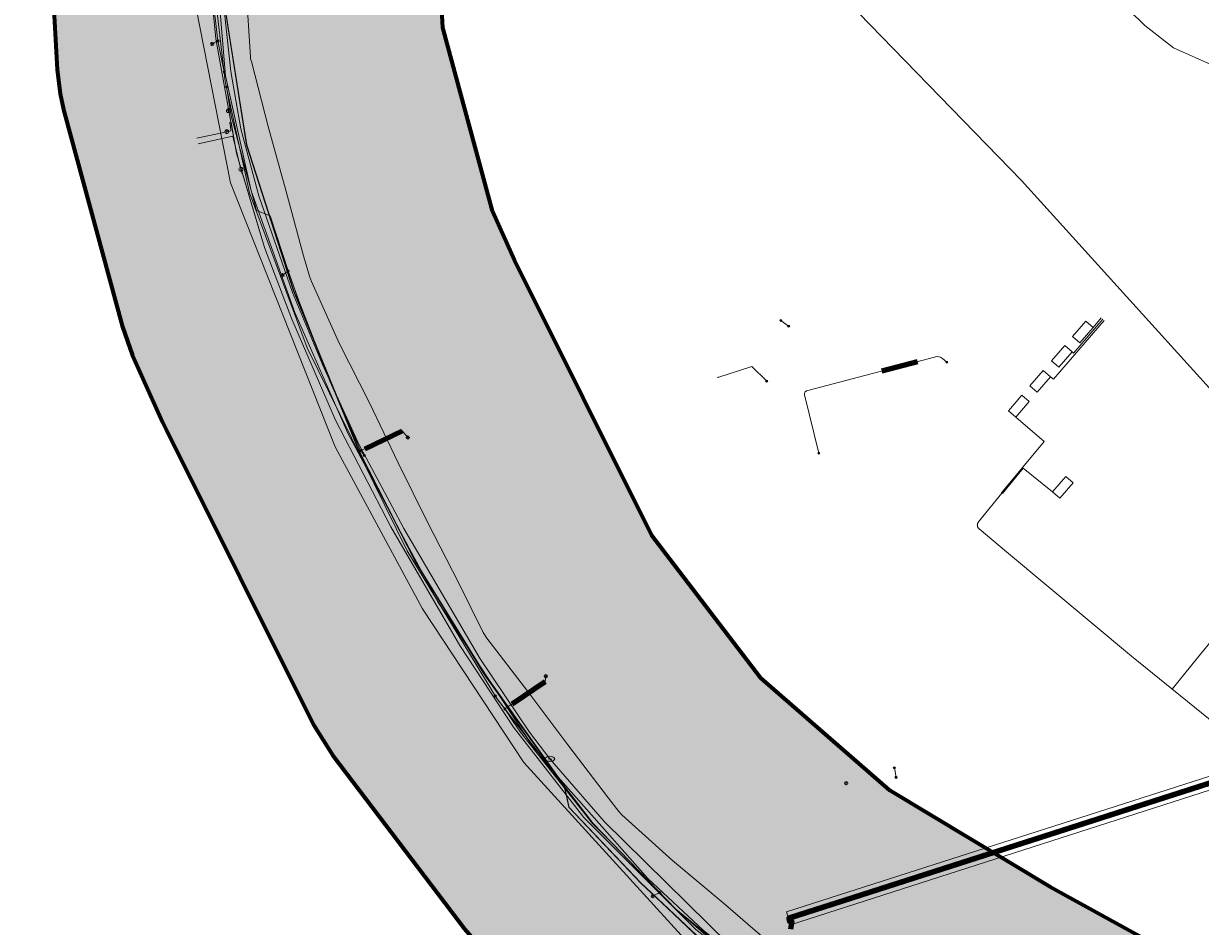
# Model space of a CAD drawing. Header units: metres. Extents: x 90551 to 91648, y 464474 to 467021.
# Tile 3 of 256: x 90583 to 90705, y 464728 to 464822. Entities that reach past the tile are written whole.
import ezdxf
from ezdxf.enums import TextEntityAlignment as Align
from ezdxf.lldxf.tags import DXFTag

# ---------------------------------------------------------------- set-up
doc = ezdxf.new("R2010")
doc.units = ezdxf.units.M
for name, color, linetype, lineweight in [('B-OI-IE-MEUBILAIR_LIANDER NV PAC 2AI68G2-S', 7, 'Continuous', 18), ('B-OI-KL-DATA_EUROFIBER NEDERLAND BV-G', 90, 'KL-DATA-SO', 18), ('B-OI-KL-DATA_KABELBED_KPN BV-G', 90, 'Continuous', 100), ('B-OI-KL-ET_LS_230 V_COMOL 5 VOF-G', 190, 'KL-LS-SO', 18), ('B-OI-KL-ET_LS_230 V_UNIVERSITEIT LEIDEN-G', 190, 'KL-LS-SO', 18), ('B-OI-KL-ET_LS_400 V_LIANDER NV PAC 2AI68G2-G', 190, 'KL-LS-SO', 18), ('B-OI-KL-ET_LS_HULPSTUK_LIANDER NV PAC 2AI68G2-S', 190, 'Continuous', 18), ('B-OI-KL-ET_MS_10 KV_LIANDER NV PAC 2AI68G2-G', 130, 'KL-MS-SO', 18), ('B-OI-KL-ET_MS_HULPSTUK_LIANDER NV PAC 2AI68G2-S', 130, 'Continuous', 18), ('B-OI-KL-ET_MS_LIANDER NV PAC 2AI68G2-G', 130, 'KL-MS-SO', 18), ('B-OI-KL-GAS_HD_HULPSTUK_LIANDER NV PAC 2AI68G2-S', 30, 'Continuous', 18), ('B-OI-KL-GAS_HD_POLYETHEEN_114_8 BAR_LIANDER NV PAC 2AI68G2-G', 30, 'KL-GAS_HD-SO', 18), ('B-OI-KL-GAS_HD_POLYETHEEN_60_8 BAR_LIANDER NV PAC 2AI68G2-G', 30, 'KL-GAS_HD-SO', 18), ('B-OI-KL-GAS_HD_POLYETHEEN_63_8 BAR_LIANDER NV PAC 2AI68G2-G', 30, 'KL-GAS_HD-SO', 18), ('B-OI-KL-GAS_LD_HULPSTUK_LIANDER NV PAC 2AI68G2-S', 50, 'Continuous', 18), ('B-OI-KL-GAS_LD_POLYETHEEN_110_0.1 BAR_LIANDER NV PAC 2AI68G2-G', 50, 'KL-GAS_LD-SO', 18), ('B-OI-KL-GAS_LD_POLYETHEEN_114_0.1 BAR_LIANDER NV PAC 2AI68G2-G', 50, 'KL-GAS_LD-SO', 18), ('B-OI-KL-WATER_1000_DUNEA NV-G', 170, 'KL-WATER-SO', 18), ('B-OI-KL-WATER_160_DUNEA NV-G', 170, 'KL-WATER-SO', 18), ('B-OI-KL-WATER_DUNEA NV-S', 170, 'Continuous', 18), ('B-OI-OG-INFO_COMOL 5 VOF-GV', 7, 'Continuous', 18), ('B-OI-OG-INFO_KPN BV-G', 7, 'Continuous', 18)]:
    doc.layers.add(name, color=color, linetype=linetype, lineweight=lineweight)
for name, color, linetype, lineweight, transparency in [('B-OI-KL-DATA_MANTELBUIS_HPE_125_KPN BV-G', 90, 'Continuous', 100, 0.5), ('B-OI-KL-ET_LS_MANTELBUIS_STAAL_110_LIANDER NV PAC 2AI68G2-G', 190, 'Continuous', 100, 0.5), ('B-OI-KL-ET_MS_MANTELBUIS_POLYVINYLCHLORIDE PVC_160_LIANDER NV PAC 2AI68G2-G', 130, 'Continuous', 100, 0.5), ('B-OI-KL-OVERIG_MANTELBUIS_OVERIG_COMOL 5 VOF-G', 8, 'Continuous', 100, 0.5)]:
    doc.layers.add(name, color=color, linetype=linetype, lineweight=lineweight, transparency=transparency)
doc.layers.add('B-OI-OG-INFO_EIS VOORZORGSMAATREGEL_DUNEA NV-GV', color=7, linetype='Continuous', lineweight=70, true_color=0xfa194b, transparency=0.8)
doc.layers.add('B-OI-OG-INFO_EIS VOORZORGSMAATREGEL_DUNEA NV-V', color=7, linetype='Continuous', lineweight=18, true_color=0xfa194b, transparency=0.8)
doc.styles.add('NLCS-ISO', font='NLCS-ISO.TTF')
tags = doc.linetypes.add('KL-DATA-SO', pattern='A,4,-1,[101,NLCS.SHX,S=0.5,R=0,X=0,Y=0],-1,4,-1,["D",Standard,S=1,R=0,X=-0.25,Y=-0.5],-1.5', length=12.5).pattern_tags.tags
tags[18] = DXFTag(74, 10)
tags = doc.linetypes.add('KL-GAS_HD-SO', pattern='A,4,-1,[69,NLCS.SHX,S=0.5,R=0,X=0,Y=0],-1,4,-1,["H",Standard,S=1,R=0,X=0,Y=-0.5],-2', length=13).pattern_tags.tags
tags[18] = DXFTag(74, 10)
tags = doc.linetypes.add('KL-GAS_LD-SO', pattern='A,4,-1,[69,NLCS.SHX,S=0.5,R=0,X=0,Y=0],-1,4,-1,["L",Standard,S=1,R=0,X=0.25,Y=-0.5],-2', length=13).pattern_tags.tags
tags[18] = DXFTag(74, 10)
tags = doc.linetypes.add('KL-LS-SO', pattern='A,4,-1,[103,NLCS.SHX,S=0.75,R=0,X=0,Y=0],-1,4,-1,["L",Standard,S=1,R=0,X=0,Y=-0.5],-2', length=13).pattern_tags.tags
tags[18] = DXFTag(74, 10)
tags = doc.linetypes.add('KL-MS-SO', pattern='A,4,-1,[103,NLCS.SHX,S=0.75,R=0,X=0,Y=0],-1,4,-1,["M",Standard,S=1,R=0,X=0,Y=-0.5],-2', length=13).pattern_tags.tags
tags[18] = DXFTag(74, 10)
doc.linetypes.add('KL-WATER-SO', pattern='A,7,-0.5,[168,NLCS.SHX,S=0.75,R=0,X=0.75,Y=0],-2', length=9.5)

# ---------------------------------------------------------------- blocks, each defined once
blk = doc.blocks.new('SKL-WTB_HULP_MOF-SO')
at = {"linetype": 'ByBlock', "lineweight": 18}
h = blk.add_hatch(color=0, dxfattribs=at)
h.dxf.hatch_style = 1
h.paths.add_polyline_path([(-0.5625, 0, 1), (0.5625, 0, 1)])
at = {"color": 0, "linetype": 'ByBlock', "lineweight": 18}
blk.add_circle((0, 0), 0.5625, dxfattribs=at)
at = {"color": 0, "linetype": 'ByBlock', "lineweight": 18, "style": 'NLCS-ISO', "flags": 1}
for tag, p in [('TYPE', (1.5, 0)), ('OMSCHRIJVING', (1.5, -3)), ('LABEL', (1.5, -1.5))]:
    blk.add_attdef(tag, p, '', height=1, dxfattribs=at)
blk = doc.blocks.new('SKL-WTB_HULP_AFSLUITER-SO')
at = {"color": 0, "linetype": 'ByBlock', "lineweight": 18}
blk.add_lwpolyline([(0, 0.8), (0, -0.8)], dxfattribs=at)
blk.add_circle((0, 0), 1, dxfattribs=at)
at = {"color": 0, "linetype": 'ByBlock', "lineweight": 18, "style": 'NLCS-ISO', "flags": 1}
for tag, p in [('TYPE', (1.5, 0)), ('OMSCHRIJVING', (1.5, -3)), ('LABEL', (1.5, -1.5))]:
    blk.add_attdef(tag, p, '', height=1, dxfattribs=at)
blk = doc.blocks.new('SKL-WTB_HULP_OVERIG-SO')
at = {"color": 0, "linetype": 'ByBlock', "lineweight": 18}
for points in [[(-0.14, 0.14), (0.14, -0.14)], [(0.14, 0.14), (-0.14, -0.14)]]:
    blk.add_lwpolyline(points, dxfattribs=at)
at = {"color": 0, "linetype": 'ByBlock', "lineweight": 18, "style": 'NLCS-ISO', "flags": 1}
for tag, p in [('TYPE', (1.5, 0)), ('OMSCHRIJVING', (1.5, -3)), ('LABEL', (1.5, -1.5))]:
    blk.add_attdef(tag, p, '', height=1, dxfattribs=at)
blk = doc.blocks.new('SIE-MEUBILAIR_PAAL_LICHTMAST-SO')
for points in [[(-0.62, 0), (-1, 0)], [(-0.71, 0.71), (-0.44, 0.44)], [(0, 1), (0, 0.62)], [(0.44, 0.44), (0.71, 0.71)], [(1, 0), (0.62, 0)], [(-0.71, -0.71), (-0.44, -0.44)], [(0, -0.62), (0, -1)], [(0.44, -0.44), (0.71, -0.71)]]:
    blk.add_lwpolyline(points)
blk.add_circle((0, 0), 0.5)
blk = doc.blocks.new('SKL-WTB_HULP_BLAASGAT-SO')
at = {"color": 0, "linetype": 'ByBlock', "lineweight": 18}
for points in [[(0.4, 0.73), (-0.4, 0.09)], [(-0.4, 0.73), (0.4, 0.09)], [(0, 0.41), (0, -0.87)]]:
    blk.add_lwpolyline(points, dxfattribs=at)
blk.add_circle((0, 0), 1, dxfattribs=at)
at = {"color": 0, "linetype": 'ByBlock', "lineweight": 18, "style": 'NLCS-ISO', "flags": 1}
for tag, p in [('TYPE', (1.5, 0)), ('OMSCHRIJVING', (1.5, -3)), ('LABEL', (1.5, -1.5))]:
    blk.add_attdef(tag, p, '', height=1, dxfattribs=at)
blk = doc.blocks.new('SKL-WATER_BRANDKRAAN_BRANDPUT-SO')
at = {"color": 0, "linetype": 'ByBlock', "lineweight": 18}
blk.add_ellipse((0, 0), major_axis=(2.5, 0), ratio=0.54, dxfattribs=at)
at = {"color": 0, "linetype": 'ByBlock', "lineweight": 18, "style": 'NLCS-ISO'}
blk.add_text('bk', height=1.5, dxfattribs=at).set_placement((0.16, 0), align=Align.MIDDLE_CENTER)

msp = doc.modelspace()

# ---------------------------------------------------------------- hatches: boundary and pattern name
at = {"layer": 'B-OI-OG-INFO_EIS VOORZORGSMAATREGEL_DUNEA NV-V'}
msp.add_hatch(color=256, dxfattribs=at).paths.add_polyline_path([(90781.777, 464717.238), (90781.305, 464717.143), (90780.947, 464717.098), (90780.459, 464716.973), (90779.713, 464716.823), (90772.727, 464715.03), (90770.323, 464714.248), (90769.11, 464713.719), (90755.554, 464707.272), (90750.501, 464705.789), (90744.293, 464705.379), (90739.154, 464706.073), (90733.744, 464707.913), (90689.175, 464732.459), (90672.61, 464742.435), (90659.283, 464754.027), (90648.048, 464768.785), (90633.857, 464797.197), (90631.583, 464802.279), (90626.467, 464821.19), (90625.008, 464847.596), (90624.709, 464850.107), (90624.096, 464852.56), (90623.179, 464854.916), (90621.511, 464857.835), (90620.615, 464859.138), (90619.051, 464861.126), (90617.251, 464862.9), (90615.24, 464864.434), (90613.884, 464865.262), (90612.88, 464865.822), (90610.599, 464866.911), (90608.198, 464867.705), (90605.715, 464868.188), (90603.192, 464868.355), (90600.669, 464868.203), (90598.184, 464867.732), (90595.779, 464866.952), (90593.491, 464865.875), (90591.358, 464864.518), (90589.413, 464862.903), (90587.687, 464861.055), (90586.208, 464859.003), (90584.999, 464856.783), (90584.082, 464854.427), (90583.467, 464851.974), (90583.168, 464849.463), (90583.188, 464846.934), (90583.527, 464844.428), (90584.179, 464841.985), (90585.135, 464839.644), (90585.414, 464839.15), (90586.643, 464816.888), (90586.943, 464814.378), (90587.307, 464812.769), (90593.379, 464790.319), (90594.431, 464787.371), (90597.515, 464780.479), (90597.879, 464779.712), (90613.105, 464749.228), (90615.083, 464746.051), (90628.698, 464728.167), (90630.354, 464726.256), (90631.486, 464725.191), (90647.673, 464711.111), (90650.48, 464709.069), (90668.871, 464697.992), (90669.542, 464697.606), (90715.989, 464672.026), (90719.199, 464670.61), (90728.115, 464667.578), (90730.556, 464666.917), (90731.878, 464666.693), (90740.932, 464665.471), (90743.455, 464665.291), (90744.924, 464665.334), (90755.332, 464666.02), (90757.84, 464666.346), (90759.651, 464666.787), (90768.347, 464669.341), (90771.303, 464670.469), (90782.312, 464675.705), (90783.371, 464675.28), (90785.819, 464674.643), (90788.326, 464674.319), (90790.855, 464674.315), (90793.363, 464674.63), (90795.813, 464675.259), (90798.163, 464676.191), (90800.377, 464677.413), (90802.419, 464678.904), (90804.256, 464680.641), (90805.859, 464682.596), (90807.203, 464684.738), (90808.267, 464687.032), (90809.032, 464689.443), (90809.487, 464691.93), (90809.624, 464694.455), (90809.442, 464696.976), (90808.943, 464699.455), (90808.135, 464701.851), (90807.031, 464704.127), (90805.65, 464706.244), (90804.011, 464708.171), (90802.143, 464709.875), (90800.435, 464711.104), (90795.495, 464714.278), (90794.751, 464714.691), (90794.038, 464715.129), (90793.653, 464715.303), (90793.286, 464715.507), (90792.506, 464715.819), (90791.733, 464716.167), (90791.328, 464716.291), (90790.939, 464716.447), (90790.126, 464716.659), (90789.315, 464716.907), (90788.898, 464716.979), (90788.491, 464717.085), (90787.659, 464717.192), (90786.823, 464717.336), (90786.399, 464717.355), (90785.984, 464717.408), (90785.139, 464717.41), (90784.297, 464717.447), (90783.882, 464717.412), (90783.455, 464717.413), (90782.611, 464717.307)])

# ---------------------------------------------------------------- linework, layer by layer
at = {"layer": 'B-OI-KL-DATA_EUROFIBER NEDERLAND BV-G', "flags": 128}
for points in [[(90654.4, 464725.84), (90646.939, 464732.853), (90639.478, 464740.718), (90638.973, 464742.947), (90630.749, 464754.537), (90623.642, 464766.083), (90617.837, 464777.459), (90611.032, 464794.144), (90606.224, 464809.1), (90602.894, 464830.12), (90603.271, 464845.926), (90607.299, 464879.396), (90609.742, 464904.569), (90636.999, 464939.596), (90638.555, 464942.152), (90645.124, 464944.25), (90658.736, 464945.475), (90690.625, 464947.298), (90694.539, 464947.412), (90700.975, 464933.467), (90701.639, 464931.762), (90713.842, 464931.981), (90716.949, 464931.741), (90720.709, 464930.938), (90725.391, 464929.418), (90730.464, 464927.001), (90747.873, 464916.421), (90763.256, 464907.827), (90781.131, 464897.664), (90817.746, 464875.441), (90820.126, 464872.261), (90820.757, 464868.835), (90820.183, 464864.298), (90820.967, 464863.796), (90824.48, 464861.889), (90825.453, 464861.369), (90826.796, 464862.439), (90831.662, 464864.379), (90835.531, 464864.348), (90838.576, 464863.307), (90899.23, 464827.408), (90905.047, 464824.92), (90912.791, 464825.614), (90914.005, 464826.291)], [(90641.896, 464718.197), (90643.196, 464722.396), (90654.4, 464725.84), (90646.895, 464732.896), (90639.496, 464740.697), (90638.995, 464742.897), (90630.695, 464754.496), (90623.595, 464766.096), (90617.795, 464777.496), (90610.995, 464794.096), (90606.196, 464809.097), (90602.896, 464830.096), (90603.295, 464845.896), (90607.295, 464879.396), (90609.695, 464904.596), (90636.995, 464939.597), (90638.595, 464942.196), (90645.095, 464944.196), (90658.695, 464945.497), (90690.595, 464947.297), (90694.495, 464947.396), (90700.995, 464933.496), (90701.595, 464931.796), (90713.795, 464931.997), (90716.896, 464931.696), (90720.696, 464930.896), (90725.395, 464929.396), (90730.496, 464926.997), (90747.896, 464916.396), (90763.295, 464907.796), (90781.096, 464897.697), (90817.695, 464875.396), (90820.096, 464872.296), (90820.796, 464868.796), (90820.196, 464864.296), (90820.696, 464863.896), (90820.995, 464863.796), (90824.796, 464861.697), (90825.495, 464861.396), (90826.795, 464862.396), (90831.696, 464864.397), (90835.495, 464864.296), (90838.595, 464863.296), (90872.295, 464843.396), (90899.195, 464827.396), (90904.995, 464824.897), (90912.795, 464825.596), (90914.015, 464826.274)], [(90914.014, 464826.275), (90912.8, 464825.6), (90905, 464824.9), (90899.2, 464827.4), (90872.3, 464843.4), (90838.6, 464863.3), (90835.5, 464864.3), (90831.7, 464864.4), (90826.8, 464862.4), (90825.5, 464861.4), (90824.5, 464861.9), (90821, 464863.8), (90820.7, 464863.9), (90820.2, 464864.3), (90820.8, 464868.8), (90820.1, 464872.3), (90817.7, 464875.4), (90781.1, 464897.7), (90763.3, 464907.8), (90747.9, 464916.4), (90730.5, 464927), (90725.4, 464929.4), (90720.7, 464930.9), (90716.9, 464931.7), (90713.8, 464932), (90701.6, 464931.8), (90701, 464933.5), (90694.5, 464947.4), (90690.6, 464947.3), (90658.7, 464945.5), (90645.1, 464944.2), (90638.6, 464942.2), (90637, 464939.6), (90609.7, 464904.6), (90607.3, 464879.4), (90603.3, 464845.9), (90602.9, 464830.1), (90606.2, 464809.1), (90611, 464794.1), (90617.8, 464777.5), (90623.6, 464766.1), (90630.7, 464754.5), (90639, 464742.9), (90639.5, 464740.7), (90646.9, 464732.9), (90654.4, 464725.8), (90666.1, 464718.4), (90677.7, 464710.7), (90680.6, 464698.2), (90683.7, 464681.3), (90685.702, 464671.18)]]:
    msp.add_lwpolyline(points, dxfattribs=at)
at = {"layer": 'B-OI-KL-DATA_KABELBED_KPN BV-G', "flags": 128}
for points in [[(90796.947, 464775.238), (90795.615, 464774.084), (90795.615, 464774.083), (90793.137, 464773.124), (90791.434, 464772.198), (90788.006, 464770.333), (90785.078, 464769.277), (90784.4, 464768.51), (90783.415, 464768.194), (90781.355, 464767.532), (90771.96, 464764.514), (90746.636, 464756.378), (90723.958, 464749.093), (90699.718, 464741.306), (90667.876, 464731.077), (90664.111, 464729.867), (90662.19, 464729.25), (90662.25, 464728.919), (90662.496, 464728.952), (90662.352, 464728.112)], [(90662.19, 464729.25), (90784.4, 464768.51)]]:
    msp.add_lwpolyline(points, dxfattribs=at)
at = {"layer": 'B-OI-KL-DATA_MANTELBUIS_HPE_125_KPN BV-G', "flags": 128}
msp.add_lwpolyline([(90662.19, 464729.25), (90784.4, 464768.51)], dxfattribs=at)
at = {"layer": 'B-OI-KL-ET_LS_230 V_COMOL 5 VOF-G', "flags": 128}
for points in [[(90646.043, 464871.249), (90650.91, 464866.968), (90657.308, 464861.085), (90663.693, 464855.105), (90668.917, 464849.851), (90674.753, 464844.184), (90680.88, 464838.201), (90685.537, 464833.653), (90691.921, 464827.775), (90698.267, 464822.107), (90698.918, 464821.443), (90701.886, 464819.143), (90706.058, 464817.259), (90708.485, 464816.308), (90709.474, 464816.373), (90710.323, 464816.735), (90715.654, 464816.414)], [(90689.502, 464784.91), (90694.722, 464790.961)], [(90691.462, 464789.326), (90692.834, 464790.916), (90693.591, 464790.262), (90692.219, 464788.672), (90691.462, 464789.326)], [(90691.571, 464787.615), (90694.58, 464791.103)], [(90693.591, 464790.262), (90694.438, 464791.244)], [(90689.291, 464786.809), (90690.663, 464788.399), (90691.42, 464787.746), (90690.048, 464786.156), (90689.291, 464786.809)], [(90691.42, 464787.746), (90691.571, 464787.615)], [(90687.07, 464784.235), (90688.442, 464785.825), (90689.199, 464785.172), (90687.827, 464783.582), (90687.07, 464784.235)], [(90689.199, 464785.172), (90689.502, 464784.91)], [(90684.848, 464781.66), (90686.22, 464783.25), (90686.977, 464782.597), (90685.606, 464781.007), (90684.848, 464781.66)], [(90685.606, 464781.007), (90688.546, 464778.467), (90684.14, 464773.166)], [(90618.404, 464777.726), (90622.268, 464779.568)], [(90689.406, 464773.269), (90686.383, 464775.719), (90684.227, 464773.095)], [(90689.406, 464773.269), (90690.778, 464774.859), (90691.535, 464774.206), (90690.163, 464772.616), (90689.406, 464773.269)], [(90684.183, 464773.13), (90681.749, 464770.169)], [(90681.749, 464770.169), (90681.723, 464770.134), (90681.7, 464770.097), (90681.681, 464770.059), (90681.664, 464770.019), (90681.652, 464769.978), (90681.643, 464769.935), (90681.637, 464769.892), (90681.635, 464769.849), (90681.637, 464769.806), (90681.643, 464769.763), (90681.653, 464769.721), (90681.666, 464769.68), (90681.682, 464769.64), (90681.702, 464769.601), (90681.725, 464769.565), (90681.752, 464769.531), (90681.781, 464769.499), (90681.813, 464769.469)], [(90681.813, 464769.469), (90684.646, 464767.074), (90697.548, 464756.329), (90709.109, 464746.963), (90713.342, 464743.39), (90713.493, 464742.739), (90716.861, 464739.902), (90717.804, 464739.647), (90720.6, 464738.031), (90724.143, 464734.932), (90728.622, 464734.083), (90736.81, 464727.373), (90740.052, 464723.947), (90741.093, 464723.972)], [(90708.756, 464761.524), (90704.362, 464756.135)], [(90704.362, 464756.135), (90701.757, 464752.919)], [(90633.617, 464751.383), (90637.015, 464753.682)]]:
    msp.add_lwpolyline(points, dxfattribs=at)
at = {"layer": 'B-OI-KL-ET_LS_230 V_UNIVERSITEIT LEIDEN-G', "flags": 128}
msp.add_lwpolyline([(90646.043, 464871.249), (90650.91, 464866.968), (90657.308, 464861.085), (90663.693, 464855.105), (90668.917, 464849.851), (90674.753, 464844.184), (90680.88, 464838.201), (90685.537, 464833.653), (90691.921, 464827.775), (90698.267, 464822.107), (90698.918, 464821.443), (90701.886, 464819.143), (90706.058, 464817.259), (90708.485, 464816.308), (90709.474, 464816.373), (90710.323, 464816.735), (90715.654, 464816.414)], dxfattribs=at)
at = {"layer": 'B-OI-KL-ET_LS_400 V_LIANDER NV PAC 2AI68G2-G', "flags": 128}
for points in [[(90659.208, 464945.619), (90647.937, 464944.555), (90637.926, 464941.539), (90636.81, 464940.383), (90611.631, 464902.552), (90610.856, 464900.708), (90603.365, 464847.756), (90602.89, 464842.436), (90602.862, 464825.48), (90603.997, 464815.661), (90606.505, 464804.155), (90612.46, 464788.142), (90622.779, 464767.185), (90632.024, 464751.952), (90641.986, 464739.045), (90650.516, 464730.196), (90656.48, 464725.038), (90663.268, 464720.268), (90667.25, 464717.758), (90667.36, 464717.677), (90667.495, 464717.524), (90667.584, 464717.34), (90667.622, 464717.14), (90667.618, 464717.003), (90667.566, 464716.806), (90667.465, 464716.629), (90667.321, 464716.484), (90667.144, 464716.383), (90663.659, 464714.93), (90663.446, 464714.898)], [(90602.47, 464845.29), (90601.95, 464837.91), (90602.3, 464827.84), (90603.24, 464819.84)], [(90659.345, 464833.497), (90656.14, 464836.364), (90686.182, 464805.438), (90708.237, 464781.11), (90718.988, 464770.222), (90730.753, 464758.876)], [(90602.65, 464819.53), (90603.24, 464819.84)], [(90603.24, 464819.84), (90603.883, 464816.649)], [(90610.48, 464796.09), (90608.63, 464801.8), (90607.22, 464802.34), (90604.59, 464812.1), (90604.119, 464815.102)], [(90610.48, 464796.09), (90609.92, 464795.65)], [(90617.96, 464777.54), (90614.84, 464784.64), (90611.6, 464792.99), (90610.48, 464796.09)], [(90661.344, 464790.981), (90662.15, 464790.39)], [(90659.892, 464784.707), (90658.366, 464786.218), (90654.838, 464785.106)], [(90622.84, 464778.9), (90622.27, 464779.57), (90618.4, 464777.73), (90617.96, 464777.54)], [(90618.36, 464777.03), (90617.96, 464777.54)], [(90637.09, 464754.25), (90637.02, 464753.68), (90632.86, 464750.86)], [(90631.87, 464752.2), (90632.86, 464750.86)], [(90632.86, 464750.86), (90633.7, 464749.57), (90634.48, 464748.48), (90641.89, 464739.04), (90644.05, 464736.89), (90648.84, 464731.9)], [(90673.076, 464744.785), (90673.25, 464743.8)], [(90648.13, 464731.53), (90648.84, 464731.9)], [(90648.84, 464731.9), (90650.516, 464730.196), (90658.02, 464724.07), (90666.02, 464718.65), (90670.5, 464715.79)]]:
    msp.add_lwpolyline(points, dxfattribs=at)
at = {"layer": 'B-OI-KL-ET_LS_MANTELBUIS_STAAL_110_LIANDER NV PAC 2AI68G2-G', "flags": 128}
for points in [[(90618.404, 464777.726), (90622.268, 464779.568)], [(90633.617, 464751.383), (90637.015, 464753.682)]]:
    msp.add_lwpolyline(points, dxfattribs=at)
at = {"layer": 'B-OI-KL-ET_MS_10 KV_LIANDER NV PAC 2AI68G2-G', "flags": 128}
msp.add_lwpolyline([(90658.252, 464724.154), (90658.056, 464724.299), (90653.364, 464727.97), (90647.622, 464733.344), (90636.26, 464746.193), (90625.93, 464761.929), (90616.647, 464779.357), (90611.169, 464791.803), (90606.663, 464804.365), (90604.024, 464816.252), (90602.7, 464831.889), (90603.078, 464843.242), (90603.573, 464848.04), (90611.035, 464900.207), (90611.788, 464904.947), (90615.829, 464904.555), (90621.063, 464904.074), (90632.283, 464902.58), (90633.973, 464902.3)], dxfattribs=at)
at = {"layer": 'B-OI-KL-ET_MS_LIANDER NV PAC 2AI68G2-G', "flags": 128}
msp.add_lwpolyline([(90665.278, 464777.281), (90663.8, 464783.316), (90663.805, 464783.467), (90663.869, 464783.603), (90663.983, 464783.703), (90664.126, 464783.751), (90677.227, 464787.203), (90677.435, 464787.243), (90677.647, 464787.233), (90677.851, 464787.173), (90678.034, 464787.066), (90678.493, 464786.677)], dxfattribs=at)
at = {"layer": 'B-OI-KL-ET_MS_MANTELBUIS_POLYVINYLCHLORIDE PVC_160_LIANDER NV PAC 2AI68G2-G', "flags": 128}
msp.add_lwpolyline([(90671.783, 464785.769), (90675.458, 464786.737)], dxfattribs=at)
at = {"layer": 'B-OI-KL-GAS_HD_POLYETHEEN_114_8 BAR_LIANDER NV PAC 2AI68G2-G', "flags": 128}
for points in [[(90668.491, 464716.495), (90662.06, 464720.687), (90652.564, 464728.084), (90641.018, 464739.65), (90633.755, 464748.997), (90628.197, 464757.422), (90621.087, 464769.666), (90615.39, 464780.683), (90610.865, 464791.104), (90608.039, 464798.525), (90605.158, 464808.24), (90603.031, 464820.06), (90602.2, 464828.599), (90602.228, 464837.571), (90603.128, 464848.757), (90610.996, 464905.828), (90630.097, 464903.543), (90640.369, 464902.166), (90641.199, 464901.897), (90643.854, 464899.847)], [(90605.813, 464806.032), (90605.158, 464808.24), (90604.588, 464811.406)]]:
    msp.add_lwpolyline(points, dxfattribs=at)
at = {"layer": 'B-OI-KL-GAS_HD_POLYETHEEN_60_8 BAR_LIANDER NV PAC 2AI68G2-G', "flags": 128}
msp.add_lwpolyline([(90604.532, 464811.054), (90604.456, 464811.382)], dxfattribs=at)
at = {"layer": 'B-OI-KL-GAS_HD_POLYETHEEN_63_8 BAR_LIANDER NV PAC 2AI68G2-G', "flags": 128}
for points in [[(90604.532, 464811.054), (90604.584, 464810.558), (90604.156, 464810.468)], [(90604.156, 464810.468), (90601.075, 464809.802)]]:
    msp.add_lwpolyline(points, dxfattribs=at)
at = {"layer": 'B-OI-KL-GAS_LD_POLYETHEEN_110_0.1 BAR_LIANDER NV PAC 2AI68G2-G', "flags": 128}
for points in [[(90605.612, 464806.587), (90604.761, 464810.005), (90601.191, 464809.233)], [(90605.732, 464806.158), (90605.612, 464806.587)]]:
    msp.add_lwpolyline(points, dxfattribs=at)
at = {"layer": 'B-OI-KL-GAS_LD_POLYETHEEN_114_0.1 BAR_LIANDER NV PAC 2AI68G2-G', "flags": 128}
for points in [[(90605.732, 464806.158), (90605.813, 464806.032)], [(90668.498, 464716.598), (90662.06, 464720.687), (90652.564, 464728.084), (90641.018, 464739.65), (90633.755, 464748.997), (90628.197, 464757.422), (90621.087, 464769.666), (90615.39, 464780.683), (90610.865, 464791.104), (90608.039, 464798.525), (90605.813, 464806.032)]]:
    msp.add_lwpolyline(points, dxfattribs=at)
at = {"layer": 'B-OI-KL-OVERIG_MANTELBUIS_OVERIG_COMOL 5 VOF-G', "flags": 128}
for points in [[(90618.404, 464777.726), (90622.268, 464779.568)], [(90633.617, 464751.383), (90637.015, 464753.682)]]:
    msp.add_lwpolyline(points, dxfattribs=at)
at = {"layer": 'B-OI-KL-WATER_1000_DUNEA NV-G', "flags": 128}
msp.add_lwpolyline([(90789.625, 464694.276), (90788.816, 464694.828), (90785.327, 464697.042), (90784.685, 464697.45), (90783.827, 464697.23), (90777.699, 464695.657), (90776.718, 464695.256), (90775.078, 464694.512), (90768.736, 464691.461), (90762.713, 464688.53), (90761.831, 464688.19), (90760.691, 464687.889), (90754.016, 464685.976), (90753.225, 464685.832), (90751.141, 464685.739), (90744.135, 464685.276), (90743.608, 464685.29), (90739.028, 464685.966), (90735.167, 464686.444), (90734.554, 464686.512), (90730.586, 464687.851), (90726.092, 464689.386), (90725.637, 464689.544), (90725.324, 464689.735), (90721.348, 464691.87), (90715.323, 464695.255), (90709.232, 464698.547), (90703.434, 464701.909), (90703.28, 464701.998), (90697.235, 464705.37), (90691.243, 464708.692), (90685.079, 464711.984), (90679.189, 464715.124), (90673.273, 464718.698), (90667.182, 464722.241), (90661.256, 464725.874), (90660.798, 464726.201), (90658.703, 464727.986), (90655.401, 464730.835), (90650.152, 464735.201), (90644.939, 464739.937), (90644.611, 464740.281), (90643.559, 464741.654), (90639.349, 464747.172), (90635.237, 464752.68), (90630.996, 464758.164), (90630.616, 464758.742), (90628.062, 464763.926), (90624.892, 464770.079), (90621.841, 464776.271), (90618.881, 464782.486), (90615.77, 464788.649), (90612.905, 464794.991), (90612.685, 464795.541), (90612.061, 464797.647), (90610.282, 464804.309), (90608.439, 464810.999), (90606.706, 464817.709), (90606.612, 464817.991), (90606.606, 464818.216), (90606.138, 464825.191), (90605.752, 464832.138), (90605.395, 464839.112), (90605.171, 464841.818), (90605.13, 464843.41), (90605.038, 464846.493), (90604.876, 464846.849), (90604.714, 464847.204), (90604.427, 464847.5), (90604.141, 464847.795), (90603.137, 464848.355)], dxfattribs=at)
at = {"layer": 'B-OI-KL-WATER_160_DUNEA NV-G', "flags": 128}
msp.add_lwpolyline([(90612.813, 464908.515), (90611.17, 464896.976), (90609.78, 464887.215), (90608.859, 464880.745), (90606.935, 464867.231), (90605.38, 464856.307), (90604.644, 464851.139), (90603.442, 464842.693), (90603.301, 464834.585), (90603.628, 464825.333), (90604.552, 464816.701), (90605.588, 464810.778), (90607.476, 464803.852), (90610.931, 464793.884), (90614.027, 464786.433), (90617.788, 464778.211), (90621.217, 464771.78), (90622.43, 464769.504), (90630.298, 464756.04), (90635.394, 464748.463), (90637.502, 464745.71), (90643.133, 464739.207), (90645.201, 464737.175), (90653.807, 464728.721), (90656.096, 464726.472), (90662.949, 464721.387), (90663.81, 464720.748), (90663.836, 464720.728)], dxfattribs=at)
at = {"layer": 'B-OI-OG-INFO_COMOL 5 VOF-GV', "flags": 128}
msp.add_lwpolyline([(90705.322, 464661.783), (90678.341, 464674.706), (90671.65, 464702.732), (90669.982, 464714.044), (90651.069, 464727.519), (90634.828, 464745.348), (90624.344, 464761.188), (90615.339, 464777.914), (90604.522, 464805.184), (90600.975, 464823.234)], dxfattribs=at)
at = {"layer": 'B-OI-OG-INFO_EIS VOORZORGSMAATREGEL_DUNEA NV-GV', "flags": 128}
for points in [[(90733.744, 464707.913), (90689.175, 464732.459), (90672.61, 464742.435), (90659.283, 464754.027), (90648.048, 464768.785), (90633.857, 464797.197), (90631.583, 464802.279), (90626.467, 464821.19), (90625.008, 464847.596)], [(90585.414, 464839.15), (90586.643, 464816.888), (90586.943, 464814.378), (90587.307, 464812.769), (90593.379, 464790.319), (90594.431, 464787.371), (90597.515, 464780.479), (90597.879, 464779.712), (90613.105, 464749.228), (90615.083, 464746.051), (90628.698, 464728.167), (90630.354, 464726.256), (90631.486, 464725.191), (90647.673, 464711.111), (90650.48, 464709.069), (90668.871, 464697.992), (90669.542, 464697.606), (90715.989, 464672.026)]]:
    msp.add_lwpolyline(points, dxfattribs=at)
at = {"layer": 'B-OI-OG-INFO_KPN BV-G', "flags": 128}
msp.add_lwpolyline([(90784.25, 464769.13), (90661.94, 464729.91), (90662.36, 464728.57), (90784.61, 464767.87), (90784.25, 464769.13)], dxfattribs=at)

# ---------------------------------------------------------------- block references
at = {"layer": 'B-OI-IE-MEUBILAIR_LIANDER NV PAC 2AI68G2-S', "xscale": 0.2, "yscale": 0.2, "zscale": 0.2}
for p in [(90602.65, 464819.53), (90609.92, 464795.65), (90622.84, 464778.9), (90637.09, 464754.25), (90668.086, 464743.198), (90648.13, 464731.53)]:
    msp.add_blockref('SIE-MEUBILAIR_PAAL_LICHTMAST-SO', p, dxfattribs=at)
at = {"layer": 'B-OI-KL-ET_LS_HULPSTUK_LIANDER NV PAC 2AI68G2-S', "xscale": 0.2, "yscale": 0.2, "zscale": 0.2}
for name, p in [('SKL-WTB_HULP_MOF-SO', (90603.24, 464819.84)), ('SKL-WTB_HULP_MOF-SO', (90603.883, 464816.649)), ('SKL-WTB_HULP_MOF-SO', (90604.119, 464815.102)), ('SKL-WTB_HULP_MOF-SO', (90610.48, 464796.09)), ('SKL-WTB_HULP_MOF-SO', (90661.344, 464790.981)), ('SKL-WTB_HULP_MOF-SO', (90662.15, 464790.39)), ('SKL-WTB_HULP_OVERIG-SO', (90654.838, 464785.106)), ('SKL-WTB_HULP_MOF-SO', (90659.892, 464784.707)), ('SKL-WTB_HULP_MOF-SO', (90617.96, 464777.54)), ('SKL-WTB_HULP_MOF-SO', (90618.36, 464777.03)), ('SKL-WTB_HULP_MOF-SO', (90631.87, 464752.2)), ('SKL-WTB_HULP_MOF-SO', (90632.86, 464750.86)), ('SKL-WTB_HULP_MOF-SO', (90673.076, 464744.785)), ('SKL-WTB_HULP_MOF-SO', (90673.25, 464743.8)), ('SKL-WTB_HULP_MOF-SO', (90648.84, 464731.9))]:
    msp.add_blockref(name, p, dxfattribs=at)
at = {"layer": 'B-OI-KL-ET_MS_HULPSTUK_LIANDER NV PAC 2AI68G2-S', "xscale": 0.2, "yscale": 0.2, "zscale": 0.2}
for p in [(90678.493, 464786.677), (90665.278, 464777.281)]:
    msp.add_blockref('SKL-WTB_HULP_MOF-SO', p, dxfattribs=at)
at = {"layer": 'B-OI-KL-GAS_HD_HULPSTUK_LIANDER NV PAC 2AI68G2-S', "xscale": 0.2, "yscale": 0.2, "zscale": 0.2}
for name, p in [('SKL-WTB_HULP_BLAASGAT-SO', (90604.316, 464812.639)), ('SKL-WTB_HULP_OVERIG-SO', (90604.456, 464811.382)), ('SKL-WTB_HULP_OVERIG-SO', (90604.532, 464811.054)), ('SKL-WTB_HULP_AFSLUITER-SO', (90604.156, 464810.468))]:
    msp.add_blockref(name, p, dxfattribs=at)
at = {"layer": 'B-OI-KL-GAS_LD_HULPSTUK_LIANDER NV PAC 2AI68G2-S', "xscale": 0.2, "yscale": 0.2, "zscale": 0.2}
for name, p in [('SKL-WTB_HULP_AFSLUITER-SO', (90605.612, 464806.587)), ('SKL-WTB_HULP_OVERIG-SO', (90605.732, 464806.158)), ('SKL-WTB_HULP_OVERIG-SO', (90605.813, 464806.032))]:
    msp.add_blockref(name, p, dxfattribs=at)
at = {"layer": 'B-OI-KL-WATER_DUNEA NV-S', "xscale": 0.2, "yscale": 0.2, "zscale": 0.2}
msp.add_blockref('SKL-WATER_BRANDKRAAN_BRANDPUT-SO', (90637.502, 464745.71), dxfattribs=at)

doc.saveas('drawing.dxf')
